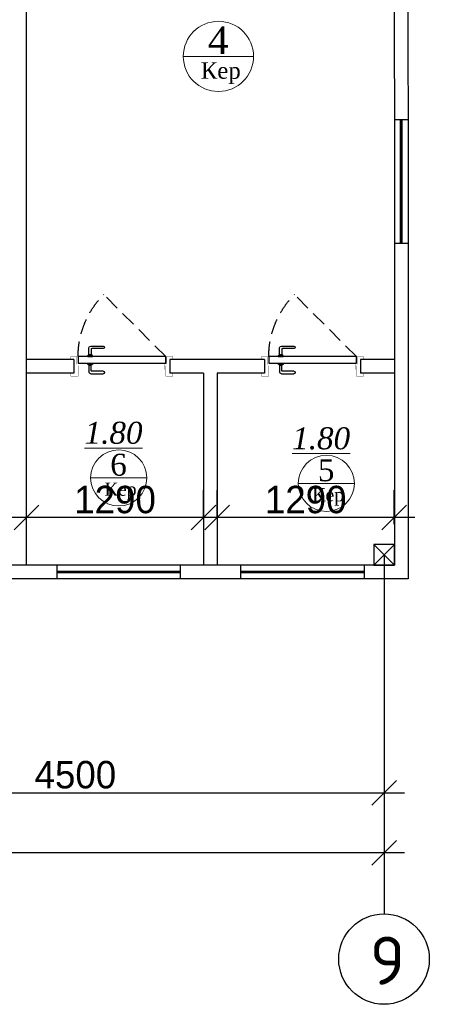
# Model space of a CAD drawing. Extents: x 4114239 to 5838486, y 780458 to 1383318.
# Tile 148 of 231: x 4351653 to 4354639, y 1220511 to 1227692. Entities that reach past the tile are written whole.
import ezdxf

# ---------------------------------------------------------------- set-up
doc = ezdxf.new("R2010")
doc.units = 0
doc.header["$MEASUREMENT"] = 0
doc.linetypes.add('Beruniy Xref$0$DASHED', pattern=[19.049999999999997, 12.7, -6.349999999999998])
doc.linetypes.add('DASHED', pattern=[0.75, 0.5, -0.25])
doc.layers.add('PDF_Text', color=7, linetype='Continuous', true_color=0x002eb8)
doc.layers.add('Стены', color=5, linetype='Continuous', lineweight=30)
doc.styles.add('PDF ISOCPEUR', font='isocpeur.ttf')
doc.styles.add('TIEMS', font='times.ttf')
doc.dimstyles.new('ISO-25$0', dxfattribs={"dimtxt": 200, "dimasz": 180, "dimexe": 200, "dimexo": 300, "dimgap": 30, "dimtad": 1, "dimdec": 0, "dimdsep": 46, "dimtxsty": 'Standard', "dimblk": 'OBLIQUE', "dimcen": 2, "dimdle": 150, "dimclrd": 256, "dimclre": 256, "dimclrt": 256, "dimadec": 0, "dimazin": 0, "dimtfac": 1, "dimtdec": 0, "dimtmove": 1, "dimatfit": 3, "dimldrblk": 'OBLIQUE', "dimfxl": 500, "dimfxlon": 1, "dimarcsym": 0})

# ---------------------------------------------------------------- blocks, each defined once
blk = doc.blocks.new('fffffffffffffffffffffffffffddddddddfz')
at = {"color": 0}
blk.add_lwpolyline([(3133299.413927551, 2648111.857663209), (3133449.413927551, 2648111.857663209), (3133449.413927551, 2647961.857663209), (3133299.413927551, 2647961.857663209)], close=True, dxfattribs=at)
for points in [[(3133449.413927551, 2648111.857663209), (3133299.413927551, 2647961.857663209)], [(3133449.413927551, 2647961.857663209), (3133299.413927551, 2648111.857663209)]]:
    blk.add_lwpolyline(points, dxfattribs=at)
blk = doc.blocks.new('_Oblique')
at = {"color": 0, "linetype": 'ByBlock', "lineweight": -2}
blk.add_line((-0.5, -0.5), (0.5, 0.5), dxfattribs=at)
blk = doc.blocks.new('*D1918')
at = {"color": 218, "lineweight": -2, "true_color": 0x4d004d, "transparency": 16777216}
for p, q in [((4349808.589905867, 1222456.465925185), (4349808.589905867, 1221854.141167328)), ((4354308.589905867, 1222442.669064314), (4354308.589905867, 1221854.141167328)), ((4349658.589905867, 1222054.141167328), (4354458.589905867, 1222054.141167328))]:
    blk.add_line(p, q, dxfattribs=at)
at = {"layer": 'Defpoints', "color": 0, "transparency": 16777216}
for p in [(4349808.589905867, 1222756.465925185), (4354308.589905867, 1222742.669064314), (4354308.589905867, 1222054.141167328)]:
    blk.add_point(p, dxfattribs=at)
at = {"color": 218, "lineweight": -2, "true_color": 0x4d004d, "transparency": 16777216, "xscale": 180, "yscale": 180, "zscale": 180, "rotation": 180}
blk.add_blockref('_Oblique', (4349808.589905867, 1222054.141167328), dxfattribs=at)
at = {"color": 218, "lineweight": -2, "true_color": 0x4d004d, "transparency": 16777216, "xscale": 180, "yscale": 180, "zscale": 180}
blk.add_blockref('_Oblique', (4354308.589905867, 1222054.141167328), dxfattribs=at)
at = {"color": 218, "true_color": 0x4d004d, "transparency": 16777216, "insert": (4352058.589905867, 1222184.141167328), "char_height": 200, "attachment_point": 5}
blk.add_mtext('4500', dxfattribs=at)
blk = doc.blocks.new('*D1904')
at = {"color": 218, "lineweight": -2, "true_color": 0x4d004d, "transparency": 16777216}
for p, q in [((4354458.589905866, 1221615.625053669), (4318158.5750363, 1221615.625053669)), ((4318308.5750363, 1221615.625053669), (4318308.5750363, 1221415.625053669)), ((4354308.589905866, 1221615.625053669), (4354308.589905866, 1221415.625053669))]:
    blk.add_line(p, q, dxfattribs=at)
at = {"layer": 'Defpoints', "color": 0, "transparency": 16777216}
for p in [(4318308.5750363, 1221854.141167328), (4354308.589905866, 1221854.141167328), (4318308.5750363, 1221615.625053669)]:
    blk.add_point(p, dxfattribs=at)
at = {"color": 218, "lineweight": -2, "true_color": 0x4d004d, "transparency": 16777216, "xscale": 180, "yscale": 180, "zscale": 180, "rotation": 180}
blk.add_blockref('_Oblique', (4318308.5750363, 1221615.625053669), dxfattribs=at)
at = {"color": 218, "lineweight": -2, "true_color": 0x4d004d, "transparency": 16777216, "xscale": 180, "yscale": 180, "zscale": 180}
blk.add_blockref('_Oblique', (4354308.589905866, 1221615.625053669), dxfattribs=at)
at = {"color": 218, "true_color": 0x4d004d, "transparency": 16777216, "insert": (4336308.582471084, 1221745.625053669), "char_height": 200, "attachment_point": 5}
blk.add_mtext('36000', dxfattribs=at)
blk = doc.blocks.new('*U1889')
at = {"color": 0, "linetype": 'Beruniy Xref$0$DASHED'}
blk.add_line((-193.5, 2.5), (-141.881204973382, 54.11879502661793), dxfattribs=at)
at = {"color": 0}
for p, q in [((-131.0000000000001, 11.29640494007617), (-141.5000000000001, 11.29640494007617)), ((-141.5000000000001, 9.296404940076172), (-132.0000000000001, 9.296404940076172)), ((-131.5000000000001, 8.796404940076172), (-131.5000000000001, 4.096404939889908)), ((-129.5000000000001, 4.096404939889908), (-129.5000000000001, 9.796404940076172)), ((-197.0000000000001, 0), (-197.0000000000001, -11.42857142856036)), ((-132.5000000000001, 2.5), (-132.5000000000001, 3.5)), ((-132.5000000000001, 3.5), (-128.5000000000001, 3.5)), ((-128.5000000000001, 2.5), (-132.5000000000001, 2.5)), ((-132.0000000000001, 3.599999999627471), (-132.0000000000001, 3.5)), ((-129.5000000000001, 4.099999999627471), (-131.5000000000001, 4.099999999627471)), ((-129.0000000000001, 3.5), (-129.0000000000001, 3.599999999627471)), ((-128.5000000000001, 3.5), (-128.5000000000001, 2.5)), ((-117.0000000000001, 0), (-117.0000000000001, -11.42857142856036)), ((-132.5000000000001, -3), (-132.5000000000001, -4)), ((-132.5000000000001, -4), (-128.5000000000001, -4)), ((-132.0000000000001, -4.099999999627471), (-132.0000000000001, -4)), ((-131.5000000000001, -9.296404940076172), (-131.5000000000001, -4.596404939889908)), ((-129.5000000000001, -4.599999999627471), (-131.5000000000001, -4.599999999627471)), ((-129.5000000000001, -4.596404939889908), (-129.5000000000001, -10.29640494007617)), ((-129.0000000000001, -4), (-129.0000000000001, -4.099999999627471)), ((-128.5000000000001, -4), (-128.5000000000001, -3)), ((-141.5000000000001, -9.796404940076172), (-132.0000000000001, -9.796404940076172)), ((-131.0000000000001, -11.79640494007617), (-141.5000000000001, -11.79640494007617))]:
    blk.add_line(p, q, dxfattribs=at)
at = {"color": 0, "const_width": 0.2}
for points in [[(-199.4999999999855, 0), (-199.4999999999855, 2.499999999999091), (-194.5, 2.5), (-194.4999999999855, -3.999999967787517), (-192.4999999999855, -3.999999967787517), (-192.4999999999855, -8.499999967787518)], [(-114.5000000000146, 0), (-114.5000000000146, 2.499999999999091), (-119.5000000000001, 2.5), (-119.5000000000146, -3.999999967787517), (-121.5000000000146, -3.999999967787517), (-121.5000000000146, -8.499999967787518)], [(-193.4999999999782, -4.999999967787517), (-193.4999999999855, -13.92857142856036), (-199.4999999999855, -13.92857142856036), (-199.4999999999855, -11.42857142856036)], [(-120.5000000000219, -4.999999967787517), (-120.5000000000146, -13.92857142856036), (-114.5000000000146, -13.92857142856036), (-114.5000000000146, -11.42857142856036)]]:
    blk.add_lwpolyline(points, dxfattribs=at)
at = {"color": 0}
blk.add_lwpolyline([(-193.5, -3), (-193.5, 2.5), (-120.5000000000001, 2.5), (-120.5000000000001, -3), (-193.5, -3)], dxfattribs=at)
at = {"color": 0, "linetype": 'Beruniy Xref$0$DASHED'}
blk.add_arc((-193.5, 2.5), 73, 0, 44.99999999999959, dxfattribs=at)
at = {"color": 0}
for centre, radius, start, end in [((-141.5000000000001, 10.29640494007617), 1, 90, 270), ((-132.0000000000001, 8.796404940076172), 0.5, 0, 90), ((-131.0000000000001, 9.796404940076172), 1.5, 0, 90), ((-131.5000000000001, 3.599999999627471), 0.5, 90, 180), ((-129.5000000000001, 3.599999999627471), 0.5, 0, 90), ((-131.5000000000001, -4.099999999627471), 0.5, 180, 270), ((-129.5000000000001, -4.099999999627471), 0.5, 270, 0), ((-141.5000000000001, -10.79640494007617), 1, 90, 270), ((-132.0000000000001, -9.296404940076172), 0.5, 270, 0), ((-131.0000000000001, -10.29640494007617), 1.5, 270, 0)]:
    blk.add_arc(centre, radius, start, end, dxfattribs=at)
blk = doc.blocks.new('*D1905')
at = {"color": 218, "lineweight": -2, "true_color": 0x4d004d, "transparency": 16777216}
for p, q in [((4353092.846203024, 1224056.493966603), (4353092.846203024, 1224261.03067267)), ((4354382.896364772, 1224013.285617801), (4354382.896364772, 1224261.03067267)), ((4354532.896364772, 1224061.03067267), (4352942.846203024, 1224061.03067267))]:
    blk.add_line(p, q, dxfattribs=at)
at = {"layer": 'Defpoints', "color": 0, "transparency": 16777216}
for p in [(4353092.846203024, 1224061.03067267), (4353092.846203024, 1223756.493966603), (4354382.896364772, 1223713.285617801)]:
    blk.add_point(p, dxfattribs=at)
at = {"color": 218, "lineweight": -2, "true_color": 0x4d004d, "transparency": 16777216, "xscale": 180, "yscale": 180, "zscale": 180, "rotation": 180}
blk.add_blockref('_Oblique', (4353092.846203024, 1224061.03067267), dxfattribs=at)
at = {"color": 218, "lineweight": -2, "true_color": 0x4d004d, "transparency": 16777216, "xscale": 180, "yscale": 180, "zscale": 180}
blk.add_blockref('_Oblique', (4354382.896364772, 1224061.03067267), dxfattribs=at)
at = {"color": 218, "true_color": 0x4d004d, "transparency": 16777216, "insert": (4353737.871283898, 1224191.03067267), "char_height": 200, "attachment_point": 5}
blk.add_mtext('1290', dxfattribs=at)
blk = doc.blocks.new('*D1906')
at = {"color": 218, "lineweight": -2, "true_color": 0x4d004d, "transparency": 16777216}
for p, q in [((4351702.796041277, 1224013.285617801), (4351702.796041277, 1224261.03067267)), ((4352992.846203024, 1224061.03067267), (4352992.846203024, 1224261.03067267)), ((4353142.846203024, 1224061.03067267), (4351552.796041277, 1224061.03067267))]:
    blk.add_line(p, q, dxfattribs=at)
at = {"layer": 'Defpoints', "color": 0, "transparency": 16777216}
for p in [(4351702.796041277, 1224061.03067267), (4352992.846203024, 1223779.100504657), (4351702.796041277, 1223713.285617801)]:
    blk.add_point(p, dxfattribs=at)
at = {"color": 218, "lineweight": -2, "true_color": 0x4d004d, "transparency": 16777216, "xscale": 180, "yscale": 180, "zscale": 180, "rotation": 180}
blk.add_blockref('_Oblique', (4351702.796041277, 1224061.03067267), dxfattribs=at)
at = {"color": 218, "lineweight": -2, "true_color": 0x4d004d, "transparency": 16777216, "xscale": 180, "yscale": 180, "zscale": 180}
blk.add_blockref('_Oblique', (4352992.846203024, 1224061.03067267), dxfattribs=at)
at = {"color": 218, "true_color": 0x4d004d, "transparency": 16777216, "insert": (4352347.821122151, 1224191.03067267), "char_height": 200, "attachment_point": 5}
blk.add_mtext('1290', dxfattribs=at)
blk = doc.blocks.new('fgfgfggggggggggggggggggdffx')
at = {"color": 0}
for points in [[(3169449.087195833, 2635249.357663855), (3169549.190223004, 2635249.357663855)], [(3169449.087195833, 2634349.357663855), (3169549.315949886, 2634349.357663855)]]:
    blk.add_lwpolyline(points, dxfattribs=at)
at = {"color": 5, "const_width": 20}
blk.add_lwpolyline([(3169499.20157286, 2634349.357663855), (3169499.20157286, 2635249.357663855)], dxfattribs=at)

msp = doc.modelspace()

# ---------------------------------------------------------------- linework, layer by layer
at = {"lineweight": 0, "ltscale": 100}
for p, q in [((4353357.37814231, 1227424.462733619), (4352845.37814231, 1227424.462733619)), ((4352579.479294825, 1224350.25767133), (4352169.879294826, 1224350.25767133)), ((4354092.882413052, 1224309.938689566), (4353683.282413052, 1224309.938689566))]:
    msp.add_line(p, q, dxfattribs=at)
at = {"color": 1, "linetype": 'DASHED', "ltscale": 2}
msp.add_line((4354308.589905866, 1223788.285617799), (4354308.589905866, 1221170.556714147), dxfattribs=at)
at = {"color": 0}
for points in [[(4354482.812651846, 1230813.299587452), (4354483.818468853, 1223613.285617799), (4348068.149536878, 1223613.285617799)], [(4354382.812652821, 1230813.285617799), (4354383.804498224, 1223713.285617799), (4348068.149536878, 1223713.285617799)], [(4351702.796041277, 1223713.285617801), (4351702.796041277, 1228863.285617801)], [(4352047.821122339, 1225213.285617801), (4351702.796041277, 1225213.285617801)], [(4353437.871284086, 1225213.285617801), (4352747.821122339, 1225213.285617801)], [(4354382.896364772, 1225213.285617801), (4354137.871284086, 1225213.285617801)], [(4352047.821122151, 1225113.285617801), (4351702.796041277, 1225113.285617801)], [(4352992.846203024, 1225113.285617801), (4352747.82112215, 1225113.285617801)], [(4352992.846203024, 1225113.285617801), (4352992.846203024, 1223713.285617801)], [(4353437.871283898, 1225113.285617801), (4353092.846203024, 1225113.285617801)], [(4353092.846203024, 1225113.285617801), (4353092.846203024, 1223713.285617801)], [(4354382.896364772, 1225113.285617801), (4354137.871283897, 1225113.285617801)]]:
    msp.add_lwpolyline(points, dxfattribs=at)
msp.add_circle((4354308.589905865, 1220840.556714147), 330)
at = {"layer": 'Стены', "color": 0, "linetype": 'ByBlock', "lineweight": 0, "ltscale": 100}
for centre, radius in [((4353101.37814231, 1227424.462733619), 256), ((4352374.679294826, 1224350.25767133), 204.8), ((4353888.082413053, 1224309.938689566), 204.8)]:
    msp.add_circle(centre, radius, dxfattribs=at)

# ---------------------------------------------------------------- block references
at = {"color": 0}
msp.add_blockref('fgfgfggggggggggggggggggdffx', (1184934.175978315, -1408286.061485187), dxfattribs=at)
at = {"color": 216, "lineweight": 30, "xscale": -8.749999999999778, "yscale": 8.749999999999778, "zscale": 8.749999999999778, "rotation": 359.9999998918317}
for p in [(4351024.071122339, 1225213.285621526), (4352414.121284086, 1225213.285621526)]:
    msp.add_blockref('*U1889', p, dxfattribs=at)
at = {"color": 0, "xscale": -1, "rotation": 180}
for p in [(1220934.390570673, 3871825.143281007), (1220934.390570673, 3871825.143281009)]:
    msp.add_blockref('fffffffffffffffffffffffffffddddddddfz', p, dxfattribs=at)
at = {"color": 0, "rotation": 270}
for p in [(1717573.463458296, 4393162.372813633), (1718913.513620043, 4393162.372813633)]:
    msp.add_blockref('fgfgfggggggggggggggggggdffx', p, dxfattribs=at)

# ---------------------------------------------------------------- texts
at = {"lineweight": 0, "ltscale": 100, "attachment_point": 5, "style": 'TIEMS'}
for s, insert, char_height in [('\\A1;4', (4353099.668545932, 1227543.062153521), 200), ('\\A1;{\\fTimes New Roman|b0|i1|c204|p18;\\L1.80}', (4352336.872624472, 1224677.525109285), 160), ('\\A1;{\\fTimes New Roman|b0|i1|c204|p18;\\L1.80}', (4353850.275742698, 1224637.20612752), 160), ('\\A1;6', (4352373.311617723, 1224445.137207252), 160), ('\\A1;5', (4353886.714735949, 1224404.818225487), 160)]:
    msp.add_mtext(s, dxfattribs=dict(at, insert=insert, char_height=char_height))
for insert, char_height, width in [((4353118.292179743, 1227302.086992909), 120, 925.1768424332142), ((4352388.210524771, 1224252.357078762), 96, 740.1414739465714), ((4353901.613642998, 1224212.038096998), 96, 740.1414739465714)]:
    msp.add_mtext('\\A1;Кер', dxfattribs=dict(at, insert=insert, char_height=char_height, width=width))
at = {"layer": 'PDF_Text', "color": 0, "style": 'PDF ISOCPEUR'}
msp.add_text('9', height=351.7195941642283, dxfattribs=at).set_placement((4354204.669263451, 1220653.376969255))

# ---------------------------------------------------------------- dimensions: what is measured, and where the dimension line sits
at = {"color": 0}
for base, p1, p2, picture, middle in [((4351702.796041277, 1224061.03067267), (4352992.846203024, 1223779.100504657), (4351702.796041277, 1223713.285617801), '*D1906', (4352347.821122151, 1224191.03067267)), ((4353092.846203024, 1224061.03067267), (4354382.896364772, 1223713.285617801), (4353092.846203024, 1223756.493966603), '*D1905', (4353737.871283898, 1224191.03067267))]:
    dim = msp.add_linear_dim(base=base, p1=p1, p2=p2, angle=180, dimstyle='ISO-25$0', dxfattribs=at)
    dim.commit()
    dim.dimension.update_dxf_attribs({"geometry": picture, "text_midpoint": middle})
for base, p1, p2, picture, middle in [((4354308.589905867, 1222054.141167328), (4349808.589905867, 1222756.465925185), (4354308.589905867, 1222742.669064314), '*D1918', (4352058.589905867, 1222184.141167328)), ((4318308.5750363, 1221615.625053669), (4354308.589905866, 1221854.141167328), (4318308.5750363, 1221854.141167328), '*D1904', (4336308.582471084, 1221745.625053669))]:
    dim = msp.add_linear_dim(base=base, p1=p1, p2=p2, dimstyle='ISO-25$0', dxfattribs=at)
    dim.commit()
    dim.dimension.update_dxf_attribs({"geometry": picture, "text_midpoint": middle})

doc.saveas('drawing.dxf')
